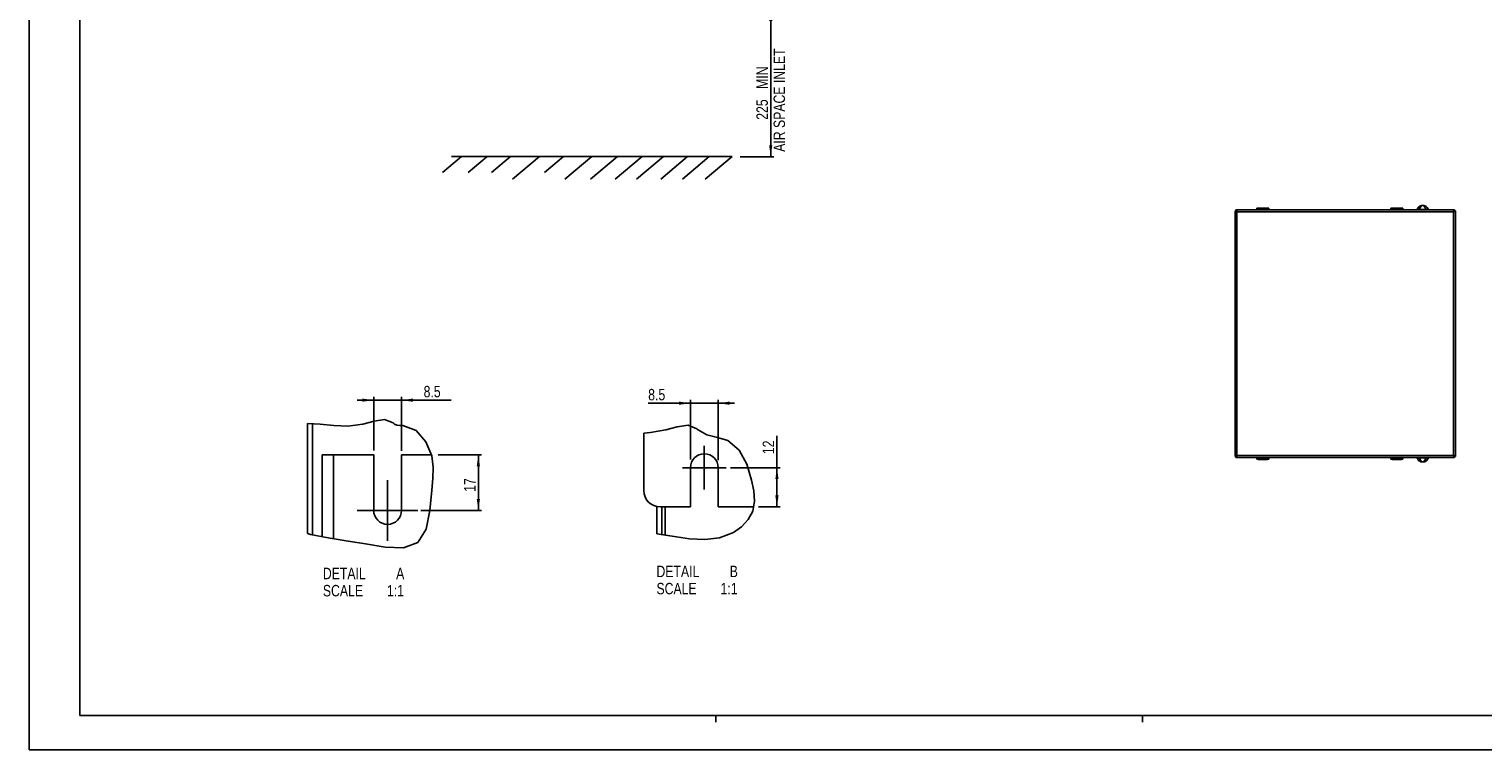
# Model space of a CAD drawing. Extents: x 0 to 841, y 0 to 594.
# Tile 1 of 121: x 0 to 445, y 0 to 221. Entities that reach past the tile are written whole.
import ezdxf

# ---------------------------------------------------------------- set-up
doc = ezdxf.new("R2010")
doc.units = 0
doc.header["$LTSCALE"] = 46.255
doc.linetypes.add('CENTER', pattern=[0.6, 0.375, -0.075, 0.075, -0.075])
doc.layers.get('0').update_dxf_attribs({"linetype": 'CONTINUOUS'})
doc.layers.add('DATUM_AXIS', color=7, linetype='CONTINUOUS')
doc.layers.add('ROUNDS', color=7, linetype='CONTINUOUS')
doc.styles.get("Standard").update_dxf_attribs({"font": 'txt', "width": 0.8})
doc.dimstyles.get("Standard").update_dxf_attribs({"dimtxt": 2.5, "dimasz": 2.5, "dimexe": 1.25, "dimexo": 0.625, "dimtad": 1, "dimcen": 2.5, "dimazin": 3, "dimtfac": 1, "dimtmove": 0, "dimatfit": 3})

# ---------------------------------------------------------------- blocks, each defined once
blk = doc.blocks.new('_FILLED')
at = {"color": 0, "linetype": 'BYBLOCK'}
blk.add_solid([(0, 0), (-1, 0.14), (-1, -0.14)], dxfattribs=at)
blk = doc.blocks.new('*D0')
at = {"color": 2, "linetype": 'CONTINUOUS'}
for p, q in [((206.39, 226.44), (227.79, 226.44)), ((226.79, 226.44), (226.79, 203.96)), ((226.79, 181.47), (226.79, 203.96)), ((217.48, 181.47), (227.79, 181.47))]:
    blk.add_line(p, q, dxfattribs=at)
at = {"color": 2, "linetype": 'CONTINUOUS', "xscale": 3.5, "yscale": 3.5, "zscale": 3.5}
for p, rotation in [((226.79, 226.44), 90), ((226.79, 181.47), 270)]:
    blk.add_blockref('_FILLED', p, dxfattribs=dict(at, rotation=rotation))
at = {"color": 5, "linetype": 'CONTINUOUS', "width": 0.8}
for s, p in [('AIR SPACE INLET', (231.17, 182.96)), (' MIN ', (225.92, 201.16)), ('225', (225.92, 192.76))]:
    blk.add_text(s, height=3.5, rotation=90, dxfattribs=at).set_placement(p)
blk = doc.blocks.new('*D4')
at = {"color": 2, "linetype": 'CONTINUOUS'}
for p, q in [((105.38, 106.99), (100.38, 106.99)), ((100.38, 106.99), (109.63, 106.99)), ((105.38, 91.64), (105.38, 107.99)), ((129.05, 106.99), (109.63, 106.99)), ((113.88, 91.54), (113.88, 107.99)), ((113.88, 106.99), (129.05, 106.99))]:
    blk.add_line(p, q, dxfattribs=at)
at = {"color": 2, "linetype": 'CONTINUOUS', "xscale": 3.5, "yscale": 3.5, "zscale": 3.5}
blk.add_blockref('_FILLED', (105.38, 106.99), dxfattribs=at)
at = {"color": 2, "linetype": 'CONTINUOUS', "xscale": 3.5, "yscale": 3.5, "zscale": 3.5, "rotation": 180}
blk.add_blockref('_FILLED', (113.88, 106.99), dxfattribs=at)
at = {"color": 5, "linetype": 'CONTINUOUS', "width": 0.8}
blk.add_text('8.5', height=3.5, dxfattribs=at).set_placement((120.65, 107.86))
blk = doc.blocks.new('*D5')
at = {"color": 2, "linetype": 'CONTINUOUS'}
for p, q in [((125.08, 90.24), (138.39, 90.24)), ((137.39, 90.24), (137.39, 81.74)), ((137.39, 73.24), (137.39, 81.74)), ((119.84, 73.24), (138.39, 73.24))]:
    blk.add_line(p, q, dxfattribs=at)
at = {"color": 2, "linetype": 'CONTINUOUS', "xscale": 3.5, "yscale": 3.5, "zscale": 3.5}
for p, rotation in [((137.39, 90.24), 90), ((137.39, 73.24), 270)]:
    blk.add_blockref('_FILLED', p, dxfattribs=dict(at, rotation=rotation))
at = {"color": 5, "linetype": 'CONTINUOUS', "width": 0.8}
blk.add_text('17', height=3.5, rotation=90, dxfattribs=at).set_placement((136.52, 78.94))
blk = doc.blocks.new('*D11')
at = {"color": 2, "linetype": 'CONTINUOUS'}
for p, q in [((228.7, 80.33), (228.7, 96.08)), ((214.49, 86.33), (229.7, 86.33)), ((228.7, 86.33), (228.7, 80.33)), ((228.7, 74.33), (228.7, 80.33)), ((223.04, 74.33), (229.7, 74.33))]:
    blk.add_line(p, q, dxfattribs=at)
at = {"color": 2, "linetype": 'CONTINUOUS', "xscale": 3.5, "yscale": 3.5, "zscale": 3.5}
for p, rotation in [((228.7, 86.33), 90), ((228.7, 74.33), 270)]:
    blk.add_blockref('_FILLED', p, dxfattribs=dict(at, rotation=rotation))
at = {"color": 5, "linetype": 'CONTINUOUS', "width": 0.8}
blk.add_text('12', height=3.5, rotation=90, dxfattribs=at).set_placement((227.83, 90.48))
blk = doc.blocks.new('*D12')
at = {"color": 2, "linetype": 'CONTINUOUS'}
for p, q in [((202.24, 88.8), (202.24, 107.06)), ((210.74, 88.6), (210.74, 107.06)), ((202.24, 106.06), (189.33, 106.06)), ((189.33, 106.06), (206.49, 106.06)), ((215.74, 106.06), (206.49, 106.06)), ((210.74, 106.06), (215.74, 106.06))]:
    blk.add_line(p, q, dxfattribs=at)
at = {"color": 2, "linetype": 'CONTINUOUS', "xscale": 3.5, "yscale": 3.5, "zscale": 3.5}
blk.add_blockref('_FILLED', (202.24, 106.06), dxfattribs=at)
at = {"color": 2, "linetype": 'CONTINUOUS', "xscale": 3.5, "yscale": 3.5, "zscale": 3.5, "rotation": 180}
blk.add_blockref('_FILLED', (210.74, 106.06), dxfattribs=at)
at = {"color": 5, "linetype": 'CONTINUOUS', "width": 0.8}
blk.add_text('8.5', height=3.5, dxfattribs=at).set_placement((189.33, 106.93))

msp = doc.modelspace()

# ---------------------------------------------------------------- linework, layer by layer
at = {"color": 7, "linetype": 'CONTINUOUS'}
for p, q in [((0, 594), (0, 0)), ((15.5, 583.5), (15.5, 10.5)), ((132.265, 181.474), (126.459, 176.603)), ((215.022, 181.474), (129.132, 181.474)), ((140.062, 181.474), (134.256, 176.603)), ((147.208, 181.474), (141.403, 176.603)), ((156.044, 181.474), (147.796, 174.553)), ((163.451, 181.474), (157.645, 176.603)), ((172.077, 181.474), (163.829, 174.553)), ((179.954, 181.474), (171.705, 174.553)), ((187.491, 181.474), (179.242, 174.553)), ((193.988, 181.474), (185.739, 174.553)), ((201.394, 181.474), (193.146, 174.553)), ((208.021, 181.474), (199.773, 174.553)), ((215.022, 181.474), (206.774, 174.553)), ((368.778, 89.722), (368.778, 164.922)), ((368.778, 164.922), (369.078, 164.922)), ((369.078, 164.922), (369.078, 165.222)), ((369.078, 165.222), (435.878, 165.222)), ((369.378, 164.622), (369.378, 90.022)), ((435.578, 164.622), (369.378, 164.622)), ((375.426, 165.222), (375.426, 165.328)), ((375.431, 165.628), (375.466, 165.734)), ((375.466, 165.433), (375.433, 165.333)), ((375.433, 165.333), (375.433, 165.222)), ((375.466, 165.433), (375.466, 165.734)), ((375.533, 165.233), (375.566, 165.334)), ((376.403, 165.233), (375.533, 165.233)), ((376.524, 165.337), (375.575, 165.337)), ((375.593, 165.373), (376.599, 165.373)), ((375.866, 165.755), (375.866, 165.496)), ((378.69, 165.755), (375.866, 165.755)), ((375.866, 165.578), (378.69, 165.578)), ((378.69, 165.496), (375.866, 165.496)), ((376.478, 165.309), (376.403, 165.233)), ((376.403, 165.222), (376.403, 165.233)), ((376.492, 165.33), (376.478, 165.309)), ((376.478, 165.309), (376.478, 165.222)), ((376.492, 165.33), (376.487, 165.222)), ((376.591, 165.222), (376.599, 165.373)), ((377.958, 165.373), (377.965, 165.222)), ((377.958, 165.373), (378.963, 165.373)), ((378.981, 165.337), (378.033, 165.337)), ((378.069, 165.222), (378.064, 165.33)), ((378.064, 165.33), (378.078, 165.309)), ((378.078, 165.222), (378.078, 165.309)), ((378.078, 165.309), (378.154, 165.233)), ((378.154, 165.222), (378.154, 165.233)), ((378.154, 165.233), (379.024, 165.233)), ((378.69, 165.496), (378.69, 165.755)), ((378.99, 165.334), (379.024, 165.233)), ((379.09, 165.734), (379.09, 165.433)), ((379.126, 165.628), (379.09, 165.734)), ((379.124, 165.333), (379.09, 165.433)), ((379.124, 165.222), (379.124, 165.333)), ((379.131, 165.222), (379.131, 165.328)), ((416.426, 165.222), (416.426, 165.328)), ((416.431, 165.628), (416.466, 165.734)), ((416.466, 165.433), (416.433, 165.333)), ((416.433, 165.333), (416.433, 165.222)), ((416.466, 165.433), (416.466, 165.734)), ((416.533, 165.233), (416.566, 165.334)), ((417.403, 165.233), (416.533, 165.233)), ((417.524, 165.337), (416.575, 165.337)), ((416.593, 165.373), (417.599, 165.373)), ((416.866, 165.755), (416.866, 165.496)), ((419.69, 165.755), (416.866, 165.755)), ((416.866, 165.578), (419.69, 165.578)), ((419.69, 165.496), (416.866, 165.496)), ((417.478, 165.309), (417.403, 165.233)), ((417.403, 165.222), (417.403, 165.233)), ((417.492, 165.33), (417.478, 165.309)), ((417.478, 165.309), (417.478, 165.222)), ((417.492, 165.33), (417.487, 165.222)), ((417.591, 165.222), (417.599, 165.373)), ((418.958, 165.373), (418.965, 165.222)), ((418.958, 165.373), (419.963, 165.373)), ((419.981, 165.337), (419.033, 165.337)), ((419.069, 165.222), (419.064, 165.33)), ((419.064, 165.33), (419.078, 165.309)), ((419.078, 165.222), (419.078, 165.309)), ((419.078, 165.309), (419.154, 165.233)), ((419.154, 165.222), (419.154, 165.233)), ((419.154, 165.233), (420.024, 165.233)), ((419.69, 165.496), (419.69, 165.755)), ((419.99, 165.334), (420.024, 165.233)), ((420.09, 165.734), (420.09, 165.433)), ((420.126, 165.628), (420.09, 165.734)), ((420.124, 165.333), (420.09, 165.433)), ((420.124, 165.222), (420.124, 165.333)), ((420.131, 165.222), (420.131, 165.328)), ((424.124, 165.222), (424.121, 165.222)), ((424.126, 165.222), (424.124, 165.222)), ((424.129, 165.222), (424.126, 165.222)), ((424.132, 165.222), (424.129, 165.222)), ((424.134, 165.222), (424.132, 165.222)), ((424.137, 165.222), (424.134, 165.222)), ((424.141, 165.222), (424.137, 165.222)), ((424.144, 165.223), (424.141, 165.222)), ((424.146, 165.223), (424.144, 165.223)), ((424.148, 165.223), (424.146, 165.223)), ((424.151, 165.223), (424.148, 165.223)), ((424.153, 165.223), (424.151, 165.223)), ((424.156, 165.223), (424.153, 165.223)), ((424.158, 165.224), (424.156, 165.223)), ((424.161, 165.224), (424.158, 165.224)), ((424.164, 165.224), (424.161, 165.224)), ((424.166, 165.224), (424.164, 165.224)), ((424.169, 165.225), (424.166, 165.224)), ((424.172, 165.225), (424.169, 165.225)), ((424.175, 165.225), (424.172, 165.225)), ((424.178, 165.226), (424.175, 165.225)), ((424.181, 165.226), (424.178, 165.226)), ((424.184, 165.226), (424.181, 165.226)), ((424.188, 165.227), (424.184, 165.226)), ((424.191, 165.227), (424.188, 165.227)), ((424.194, 165.228), (424.191, 165.227)), ((424.198, 165.228), (424.194, 165.228)), ((424.201, 165.229), (424.198, 165.228)), ((424.205, 165.23), (424.201, 165.229)), ((424.208, 165.23), (424.205, 165.23)), ((424.212, 165.231), (424.208, 165.23)), ((424.215, 165.232), (424.212, 165.231)), ((424.219, 165.233), (424.215, 165.232)), ((424.223, 165.233), (424.219, 165.233)), ((424.227, 165.234), (424.223, 165.233)), ((424.231, 165.235), (424.227, 165.234)), ((424.235, 165.236), (424.231, 165.235)), ((424.239, 165.237), (424.235, 165.236)), ((424.243, 165.238), (424.239, 165.237)), ((424.247, 165.239), (424.243, 165.238)), ((424.251, 165.24), (424.247, 165.239)), ((424.803, 165.911), (424.549, 165.472)), ((425.127, 165.269), (425.846, 166.515)), ((425.127, 165.269), (425.127, 165.222)), ((425.127, 165.269), (427.23, 165.269)), ((425.846, 166.515), (426.51, 166.515)), ((426.51, 166.515), (427.23, 165.269)), ((427.23, 165.222), (427.23, 165.269)), ((427.807, 165.472), (427.554, 165.911)), ((435.578, 90.022), (435.578, 164.622)), ((435.878, 165.222), (435.878, 164.922)), ((435.878, 164.922), (436.178, 164.922)), ((436.178, 164.922), (436.178, 89.722)), ((85.132, 66.183), (85.132, 99.898)), ((86.632, 65.836), (86.632, 99.797)), ((93.132, 90.244), (93.132, 64.605)), ((93.132, 90.244), (105.382, 90.244)), ((105.382, 90.244), (105.382, 73.244)), ((113.882, 90.244), (123.005, 90.244)), ((113.882, 90.244), (113.882, 73.244)), ((369.078, 89.722), (368.778, 89.722)), ((369.078, 89.422), (369.078, 89.722)), ((435.878, 89.422), (369.078, 89.422)), ((369.378, 90.022), (435.578, 90.022)), ((375.426, 89.422), (375.426, 89.315)), ((375.431, 89.016), (375.466, 88.91)), ((375.433, 89.422), (375.433, 89.31)), ((375.433, 89.31), (375.466, 89.21)), ((375.466, 88.91), (375.466, 89.21)), ((376.403, 89.41), (375.533, 89.41)), ((375.566, 89.31), (375.533, 89.41)), ((375.575, 89.307), (376.524, 89.307)), ((376.599, 89.271), (375.593, 89.271)), ((375.866, 89.148), (378.69, 89.148)), ((375.866, 89.148), (375.866, 88.889)), ((378.69, 89.066), (375.866, 89.066)), ((376.403, 89.422), (376.403, 89.41)), ((376.478, 89.335), (376.403, 89.41)), ((376.478, 89.422), (376.478, 89.335)), ((376.492, 89.313), (376.478, 89.335)), ((376.487, 89.422), (376.492, 89.313)), ((376.599, 89.271), (376.591, 89.422)), ((377.965, 89.422), (377.958, 89.271)), ((378.963, 89.271), (377.958, 89.271)), ((378.033, 89.307), (378.981, 89.307)), ((378.064, 89.313), (378.069, 89.422)), ((378.064, 89.313), (378.078, 89.335)), ((378.078, 89.335), (378.078, 89.422)), ((378.078, 89.335), (378.154, 89.41)), ((378.154, 89.422), (378.154, 89.41)), ((378.154, 89.41), (379.024, 89.41)), ((378.69, 88.889), (378.69, 89.148)), ((379.024, 89.41), (378.99, 89.31)), ((379.09, 89.21), (379.124, 89.31)), ((379.09, 89.21), (379.09, 88.91)), ((379.126, 89.016), (379.09, 88.91)), ((379.124, 89.31), (379.124, 89.422)), ((379.131, 89.422), (379.131, 89.315)), ((416.426, 89.422), (416.426, 89.315)), ((416.431, 89.016), (416.466, 88.91)), ((416.433, 89.422), (416.433, 89.31)), ((416.433, 89.31), (416.466, 89.21)), ((416.466, 88.91), (416.466, 89.21)), ((417.403, 89.41), (416.533, 89.41)), ((416.566, 89.31), (416.533, 89.41)), ((416.575, 89.307), (417.524, 89.307)), ((417.599, 89.271), (416.593, 89.271)), ((416.866, 89.148), (419.69, 89.148)), ((416.866, 89.148), (416.866, 88.889)), ((419.69, 89.066), (416.866, 89.066)), ((417.403, 89.422), (417.403, 89.41)), ((417.478, 89.335), (417.403, 89.41)), ((417.478, 89.422), (417.478, 89.335)), ((417.492, 89.313), (417.478, 89.335)), ((417.487, 89.422), (417.492, 89.313)), ((417.599, 89.271), (417.591, 89.422)), ((418.965, 89.422), (418.958, 89.271)), ((419.963, 89.271), (418.958, 89.271)), ((419.033, 89.307), (419.981, 89.307)), ((419.064, 89.313), (419.069, 89.422)), ((419.064, 89.313), (419.078, 89.335)), ((419.078, 89.335), (419.078, 89.422)), ((419.078, 89.335), (419.154, 89.41)), ((419.154, 89.422), (419.154, 89.41)), ((419.154, 89.41), (420.024, 89.41)), ((419.69, 88.889), (419.69, 89.148)), ((420.024, 89.41), (419.99, 89.31)), ((420.09, 89.21), (420.124, 89.31)), ((420.09, 89.21), (420.09, 88.91)), ((420.126, 89.016), (420.09, 88.91)), ((420.124, 89.31), (420.124, 89.422)), ((420.131, 89.422), (420.131, 89.315)), ((424.549, 89.172), (424.803, 88.733)), ((425.127, 89.422), (425.127, 89.375)), ((427.23, 89.375), (425.127, 89.375)), ((425.846, 88.128), (425.127, 89.375)), ((427.23, 89.375), (426.51, 88.128)), ((427.23, 89.375), (427.23, 89.422)), ((427.554, 88.733), (427.807, 89.172)), ((428.165, 89.416), (428.169, 89.417)), ((428.175, 89.418), (428.18, 89.418)), ((428.18, 89.418), (428.183, 89.419)), ((428.183, 89.419), (428.187, 89.419)), ((428.187, 89.419), (428.191, 89.419)), ((428.191, 89.419), (428.195, 89.42)), ((428.195, 89.42), (428.198, 89.42)), ((428.198, 89.42), (428.201, 89.42)), ((428.201, 89.42), (428.205, 89.421)), ((428.205, 89.421), (428.208, 89.421)), ((428.208, 89.421), (428.211, 89.421)), ((428.211, 89.421), (428.214, 89.421)), ((428.214, 89.421), (428.216, 89.421)), ((428.216, 89.421), (428.219, 89.421)), ((428.219, 89.421), (428.222, 89.421)), ((428.222, 89.421), (428.224, 89.422)), ((428.224, 89.422), (428.226, 89.422)), ((428.226, 89.422), (428.229, 89.422)), ((428.229, 89.422), (428.232, 89.422)), ((436.178, 89.722), (435.878, 89.722)), ((435.878, 89.722), (435.878, 89.422)), ((202.235, 74.328), (202.235, 86.328)), ((210.735, 74.328), (210.735, 86.328)), ((375.866, 88.889), (378.69, 88.889)), ((416.866, 88.889), (419.69, 88.889)), ((425.846, 88.128), (426.51, 88.128)), ((221.533, 74.328), (210.735, 74.328)), ((15.5, 10.5), (825.5, 10.5)), ((0, 0), (841, 0))]:
    msp.add_line(p, q, dxfattribs=at)
at = {"color": 2, "linetype": 'CONTINUOUS'}
for p, q in [((89.017, 99.634), (85.132, 99.898)), ((93.202, 99.193), (89.017, 99.634)), ((97.499, 99.026), (93.202, 99.193)), ((102.071, 99.634), (97.499, 99.026)), ((105.497, 100.601), (102.071, 99.634)), ((108.725, 101.109), (105.497, 100.601)), ((111.335, 100.056), (108.725, 101.109)), ((111.473, 99.911), (111.335, 100.056)), ((111.612, 99.766), (111.473, 99.911)), ((111.757, 99.634), (111.612, 99.766)), ((112.495, 99.301), (111.757, 99.634)), ((113.365, 99.224), (112.495, 99.301)), ((114.283, 99.213), (113.365, 99.224)), ((118.365, 97.679), (114.283, 99.213)), ((194.736, 97.883), (190.025, 97.109)), ((198.236, 98.839), (194.736, 97.883)), ((201.533, 99.303), (198.236, 98.839)), ((204.223, 98.228), (201.533, 99.303)), ((204.28, 98.171), (204.223, 98.228)), ((204.337, 98.114), (204.28, 98.171)), ((204.395, 98.056), (204.337, 98.114)), ((207.208, 96.428), (204.395, 98.056)), ((121.368, 94.219), (118.365, 97.679)), ((123.126, 89.949), (121.368, 94.219)), ((190.025, 97.109), (187.985, 96.927)), ((210.521, 95.589), (207.208, 96.428)), ((213.709, 94.606), (210.521, 95.589)), ((217.151, 91.718), (213.709, 94.606)), ((123.599, 86.484), (123.126, 89.949)), ((219.446, 87.437), (217.151, 91.718)), ((123.48, 83.037), (123.599, 86.484)), ((220.953, 82.533), (219.446, 87.437)), ((123.126, 79.422), (123.48, 83.037)), ((221.64, 79.231), (220.953, 82.533)), ((122.583, 73.279), (123.126, 79.422)), ((221.298, 73.046), (221.849, 76.051)), ((221.849, 76.051), (221.64, 79.231)), ((121.472, 67.523), (122.583, 73.279)), ((219.938, 70.483), (221.298, 73.046)), ((118.915, 63.42), (121.472, 67.523)), ((215.434, 66.492), (217.908, 68.253)), ((217.908, 68.253), (219.938, 70.483)), ((85.132, 66.183), (86.07, 65.947)), ((86.07, 65.947), (91.456, 64.882)), ((91.456, 64.882), (96.981, 63.968)), ((96.981, 63.968), (102.914, 62.999)), ((102.914, 62.999), (108.884, 62.052)), ((114.526, 61.863), (118.915, 63.42)), ((191.985, 66.099), (196.699, 65.396)), ((196.699, 65.396), (201.98, 64.595)), ((201.98, 64.595), (206.6, 64.348)), ((206.6, 64.348), (211.162, 64.868)), ((211.162, 64.868), (215.434, 66.492)), ((108.884, 62.052), (114.526, 61.863)), ((210, 8.5), (210, 10.5)), ((340.5, 8.5), (340.5, 10.5))]:
    msp.add_line(p, q, dxfattribs=at)
at = {"color": 7, "linetype": 'CONTINUOUS'}
for points in [[(368.778, 164.922), (368.824, 164.847), (368.954, 164.772), (369.149, 164.697), (369.378, 164.622)], [(369.378, 164.622), (369.303, 164.851), (369.228, 165.046), (369.153, 165.176), (369.078, 165.222)], [(369.378, 164.622), (369.263, 164.697), (369.166, 164.772), (369.101, 164.847), (369.078, 164.922)], [(369.078, 164.922), (369.153, 164.899), (369.228, 164.834), (369.303, 164.737), (369.378, 164.622)], [(375.426, 165.328), (375.426, 165.393), (375.426, 165.455), (375.427, 165.51), (375.428, 165.557), (375.429, 165.593), (375.43, 165.617), (375.431, 165.628)], [(375.433, 165.333), (375.438, 165.302), (375.452, 165.275), (375.474, 165.253), (375.502, 165.238), (375.533, 165.233)], [(375.866, 165.755), (375.777, 165.754), (375.694, 165.752), (375.619, 165.75), (375.556, 165.747), (375.508, 165.743), (375.477, 165.739), (375.466, 165.734)], [(375.478, 165.437), (375.472, 165.436), (375.468, 165.435), (375.466, 165.433)], [(375.566, 165.334), (375.535, 165.338), (375.508, 165.352), (375.486, 165.373), (375.471, 165.401), (375.466, 165.433)], [(375.502, 165.455), (375.493, 165.446), (375.485, 165.44), (375.478, 165.437)], [(375.575, 165.337), (375.545, 165.342), (375.518, 165.357), (375.497, 165.379), (375.483, 165.406), (375.478, 165.437)], [(375.866, 165.578), (375.793, 165.574), (375.721, 165.563), (375.656, 165.546), (375.595, 165.522), (375.543, 165.492), (375.502, 165.455)], [(375.593, 165.373), (375.569, 165.381), (375.546, 165.394), (375.527, 165.411), (375.512, 165.432), (375.502, 165.455)], [(375.566, 165.334), (375.567, 165.335), (375.57, 165.336), (375.575, 165.337)], [(375.593, 165.373), (375.586, 165.355), (375.58, 165.342), (375.575, 165.337)], [(375.593, 165.373), (375.631, 165.416), (375.681, 165.451), (375.74, 165.476), (375.803, 165.491), (375.866, 165.496)], [(376.524, 165.337), (376.508, 165.335), (376.497, 165.333), (376.492, 165.33)], [(376.524, 165.337), (376.544, 165.342), (376.57, 165.354), (376.599, 165.373)], [(377.958, 165.373), (377.986, 165.354), (378.011, 165.342), (378.033, 165.337)], [(378.064, 165.33), (378.059, 165.333), (378.049, 165.335), (378.033, 165.337)], [(379.09, 165.734), (379.079, 165.739), (379.048, 165.743), (379.001, 165.747), (378.938, 165.75), (378.863, 165.752), (378.779, 165.754), (378.69, 165.755)], [(379.054, 165.455), (379.015, 165.491), (378.963, 165.521), (378.901, 165.546), (378.835, 165.563), (378.762, 165.574), (378.69, 165.578)], [(378.69, 165.496), (378.744, 165.492), (378.798, 165.482), (378.845, 165.465), (378.892, 165.441), (378.931, 165.411), (378.963, 165.373)], [(378.963, 165.373), (378.988, 165.381), (379.011, 165.394), (379.03, 165.412), (379.045, 165.433), (379.054, 165.455)], [(378.981, 165.337), (378.976, 165.342), (378.97, 165.355), (378.963, 165.373)], [(378.981, 165.337), (379.011, 165.342), (379.037, 165.356), (379.059, 165.377), (379.073, 165.405), (379.078, 165.437)], [(378.981, 165.337), (378.986, 165.336), (378.989, 165.335), (378.99, 165.334)], [(379.09, 165.433), (379.085, 165.403), (379.072, 165.376), (379.05, 165.354), (379.022, 165.339), (378.99, 165.334)], [(379.024, 165.233), (379.055, 165.238), (379.082, 165.253), (379.104, 165.275), (379.119, 165.302), (379.124, 165.333)], [(379.078, 165.437), (379.072, 165.44), (379.063, 165.446), (379.054, 165.455)], [(379.09, 165.433), (379.089, 165.435), (379.085, 165.436), (379.078, 165.437)], [(379.126, 165.628), (379.127, 165.617), (379.128, 165.593), (379.129, 165.557), (379.129, 165.51), (379.13, 165.455), (379.13, 165.393), (379.131, 165.328)], [(416.426, 165.328), (416.426, 165.393), (416.426, 165.455), (416.427, 165.51), (416.428, 165.557), (416.429, 165.593), (416.43, 165.617), (416.431, 165.628)], [(416.433, 165.333), (416.438, 165.302), (416.452, 165.275), (416.474, 165.253), (416.502, 165.238), (416.533, 165.233)], [(416.866, 165.755), (416.777, 165.754), (416.694, 165.752), (416.619, 165.75), (416.556, 165.747), (416.508, 165.743), (416.477, 165.739), (416.466, 165.734)], [(416.478, 165.437), (416.472, 165.436), (416.468, 165.435), (416.466, 165.433)], [(416.566, 165.334), (416.535, 165.338), (416.508, 165.352), (416.486, 165.373), (416.471, 165.401), (416.466, 165.433)], [(416.502, 165.455), (416.493, 165.446), (416.485, 165.44), (416.478, 165.437)], [(416.575, 165.337), (416.545, 165.342), (416.518, 165.357), (416.497, 165.379), (416.483, 165.406), (416.478, 165.437)], [(416.866, 165.578), (416.793, 165.574), (416.721, 165.563), (416.656, 165.546), (416.595, 165.522), (416.543, 165.492), (416.502, 165.455)], [(416.593, 165.373), (416.569, 165.381), (416.546, 165.394), (416.527, 165.411), (416.512, 165.432), (416.502, 165.455)], [(416.566, 165.334), (416.567, 165.335), (416.57, 165.336), (416.575, 165.337)], [(416.593, 165.373), (416.586, 165.355), (416.58, 165.342), (416.575, 165.337)], [(416.593, 165.373), (416.631, 165.416), (416.681, 165.451), (416.74, 165.476), (416.803, 165.491), (416.866, 165.496)], [(417.524, 165.337), (417.508, 165.335), (417.497, 165.333), (417.492, 165.33)], [(417.524, 165.337), (417.544, 165.342), (417.57, 165.354), (417.599, 165.373)], [(418.958, 165.373), (418.986, 165.354), (419.011, 165.342), (419.033, 165.337)], [(419.064, 165.33), (419.059, 165.333), (419.049, 165.335), (419.033, 165.337)], [(420.09, 165.734), (420.079, 165.739), (420.048, 165.743), (420.001, 165.747), (419.938, 165.75), (419.863, 165.752), (419.779, 165.754), (419.69, 165.755)], [(420.054, 165.455), (420.015, 165.491), (419.963, 165.521), (419.901, 165.546), (419.835, 165.563), (419.762, 165.574), (419.69, 165.578)], [(419.69, 165.496), (419.744, 165.492), (419.798, 165.482), (419.845, 165.465), (419.892, 165.441), (419.931, 165.411), (419.963, 165.373)], [(419.963, 165.373), (419.988, 165.381), (420.011, 165.394), (420.03, 165.412), (420.045, 165.433), (420.054, 165.455)], [(419.981, 165.337), (419.976, 165.342), (419.97, 165.355), (419.963, 165.373)], [(419.981, 165.337), (420.011, 165.342), (420.037, 165.356), (420.059, 165.377), (420.073, 165.405), (420.078, 165.437)], [(419.981, 165.337), (419.986, 165.336), (419.989, 165.335), (419.99, 165.334)], [(420.09, 165.433), (420.085, 165.403), (420.072, 165.376), (420.05, 165.354), (420.022, 165.339), (419.99, 165.334)], [(420.024, 165.233), (420.055, 165.238), (420.082, 165.253), (420.104, 165.275), (420.119, 165.302), (420.124, 165.333)], [(420.078, 165.437), (420.072, 165.44), (420.063, 165.446), (420.054, 165.455)], [(420.09, 165.433), (420.089, 165.435), (420.085, 165.436), (420.078, 165.437)], [(420.126, 165.628), (420.127, 165.617), (420.128, 165.593), (420.129, 165.557), (420.129, 165.51), (420.13, 165.455), (420.13, 165.393), (420.131, 165.328)], [(424.287, 165.252), (424.285, 165.251), (424.282, 165.25), (424.28, 165.249), (424.278, 165.249), (424.275, 165.248), (424.273, 165.247), (424.271, 165.246), (424.269, 165.246), (424.266, 165.245), (424.264, 165.244), (424.262, 165.244), (424.26, 165.243), (424.258, 165.242), (424.255, 165.242), (424.253, 165.241), (424.251, 165.24)], [(424.437, 165.339), (424.431, 165.333), (424.425, 165.329), (424.419, 165.324), (424.413, 165.32), (424.408, 165.316), (424.403, 165.312), (424.398, 165.309), (424.393, 165.305), (424.388, 165.302), (424.384, 165.299), (424.379, 165.297), (424.375, 165.294), (424.371, 165.291), (424.367, 165.289), (424.363, 165.287), (424.359, 165.285), (424.355, 165.282), (424.351, 165.281), (424.348, 165.279), (424.344, 165.277), (424.341, 165.275), (424.337, 165.273), (424.334, 165.272), (424.331, 165.27), (424.328, 165.269), (424.325, 165.267), (424.322, 165.266), (424.319, 165.265), (424.316, 165.263), (424.313, 165.262), (424.31, 165.261), (424.308, 165.26), (424.305, 165.259), (424.302, 165.258), (424.3, 165.257), (424.297, 165.256), (424.295, 165.255), (424.292, 165.254), (424.29, 165.253), (424.287, 165.252)], [(424.549, 165.472), (424.544, 165.464), (424.539, 165.455), (424.534, 165.447), (424.528, 165.439), (424.523, 165.431), (424.517, 165.423), (424.511, 165.415), (424.505, 165.407), (424.498, 165.399), (424.492, 165.392), (424.485, 165.384), (424.478, 165.377), (424.471, 165.37), (424.464, 165.363), (424.457, 165.356), (424.45, 165.35), (424.444, 165.344), (424.437, 165.339)], [(425.127, 165.269), (425.06, 165.267), (424.993, 165.266), (424.925, 165.267), (424.858, 165.271), (424.795, 165.277), (424.738, 165.285), (424.687, 165.296), (424.643, 165.309), (424.606, 165.325), (424.576, 165.343), (424.553, 165.363), (424.538, 165.386), (424.532, 165.412), (424.536, 165.44), (424.549, 165.472)], [(424.803, 165.911), (425.003, 166.171), (425.256, 166.364), (425.541, 166.48), (425.846, 166.515)], [(426.51, 166.515), (426.815, 166.48), (427.1, 166.364), (427.353, 166.171), (427.554, 165.911)], [(427.807, 165.472), (427.821, 165.44), (427.824, 165.412), (427.818, 165.386), (427.803, 165.363), (427.781, 165.343), (427.751, 165.325), (427.714, 165.309), (427.67, 165.296), (427.619, 165.285), (427.562, 165.277), (427.499, 165.271), (427.432, 165.267), (427.363, 165.266), (427.296, 165.267), (427.23, 165.269)], [(427.92, 165.338), (427.912, 165.344), (427.905, 165.351), (427.898, 165.357), (427.891, 165.364), (427.884, 165.371), (427.877, 165.378), (427.87, 165.385), (427.864, 165.393), (427.857, 165.4), (427.851, 165.408), (427.845, 165.415), (427.839, 165.423), (427.833, 165.431), (427.828, 165.439), (427.822, 165.447), (427.817, 165.455), (427.812, 165.464), (427.807, 165.472)], [(428.072, 165.251), (428.063, 165.254), (428.054, 165.258), (428.045, 165.262), (428.036, 165.265), (428.027, 165.27), (428.018, 165.274), (428.009, 165.278), (428.001, 165.283), (427.992, 165.288), (427.984, 165.293), (427.975, 165.298), (427.967, 165.303), (427.959, 165.308), (427.951, 165.314), (427.943, 165.32), (427.935, 165.326), (427.927, 165.332), (427.92, 165.338)], [(428.236, 165.222), (428.231, 165.222), (428.223, 165.222), (428.214, 165.222), (428.206, 165.223), (428.196, 165.224), (428.187, 165.225), (428.177, 165.226), (428.167, 165.227), (428.157, 165.229), (428.148, 165.23), (428.138, 165.232), (428.129, 165.234), (428.119, 165.237), (428.11, 165.239), (428.1, 165.242), (428.091, 165.245), (428.081, 165.248), (428.072, 165.251)], [(435.878, 165.222), (435.803, 165.176), (435.728, 165.046), (435.653, 164.851), (435.578, 164.622)], [(435.578, 164.622), (435.808, 164.697), (436.002, 164.772), (436.132, 164.847), (436.178, 164.922)], [(435.578, 164.622), (435.653, 164.737), (435.728, 164.834), (435.803, 164.899), (435.878, 164.922)], [(435.878, 164.922), (435.855, 164.847), (435.79, 164.772), (435.693, 164.697), (435.578, 164.622)], [(369.378, 90.022), (369.149, 89.947), (368.954, 89.872), (368.824, 89.797), (368.778, 89.722)], [(369.078, 89.722), (369.101, 89.797), (369.166, 89.872), (369.263, 89.947), (369.378, 90.022)], [(369.378, 90.022), (369.303, 89.907), (369.228, 89.81), (369.153, 89.745), (369.078, 89.722)], [(369.078, 89.422), (369.153, 89.467), (369.228, 89.598), (369.303, 89.792), (369.378, 90.022)], [(375.431, 89.016), (375.43, 89.026), (375.429, 89.05), (375.428, 89.087), (375.427, 89.133), (375.426, 89.189), (375.426, 89.25), (375.426, 89.315)], [(375.533, 89.41), (375.502, 89.405), (375.474, 89.391), (375.452, 89.369), (375.438, 89.341), (375.433, 89.31)], [(375.466, 89.21), (375.471, 89.241), (375.484, 89.268), (375.506, 89.29), (375.534, 89.305), (375.566, 89.31)], [(375.466, 89.21), (375.468, 89.209), (375.472, 89.208), (375.478, 89.207)], [(375.575, 89.307), (375.545, 89.301), (375.519, 89.288), (375.498, 89.266), (375.483, 89.238), (375.478, 89.207)], [(375.478, 89.207), (375.485, 89.204), (375.493, 89.198), (375.502, 89.189)], [(375.593, 89.271), (375.568, 89.262), (375.546, 89.249), (375.526, 89.232), (375.511, 89.211), (375.502, 89.189)], [(375.502, 89.189), (375.542, 89.153), (375.593, 89.122), (375.655, 89.097), (375.721, 89.08), (375.794, 89.069), (375.866, 89.066)], [(375.575, 89.307), (375.57, 89.308), (375.567, 89.309), (375.566, 89.31)], [(375.575, 89.307), (375.58, 89.301), (375.586, 89.289), (375.593, 89.271)], [(375.866, 89.148), (375.812, 89.151), (375.759, 89.162), (375.711, 89.178), (375.664, 89.202), (375.625, 89.233), (375.593, 89.271)], [(376.492, 89.313), (376.497, 89.311), (376.508, 89.309), (376.524, 89.307)], [(376.599, 89.271), (376.571, 89.29), (376.545, 89.301), (376.524, 89.307)], [(378.033, 89.307), (378.012, 89.302), (377.986, 89.29), (377.958, 89.271)], [(378.033, 89.307), (378.049, 89.309), (378.059, 89.311), (378.064, 89.313)], [(378.963, 89.271), (378.926, 89.228), (378.875, 89.192), (378.816, 89.167), (378.753, 89.153), (378.69, 89.148)], [(378.69, 89.066), (378.764, 89.07), (378.835, 89.08), (378.9, 89.097), (378.961, 89.122), (379.013, 89.152), (379.054, 89.189)], [(378.963, 89.271), (378.97, 89.289), (378.976, 89.301), (378.981, 89.307)], [(378.963, 89.271), (378.988, 89.263), (379.01, 89.25), (379.03, 89.232), (379.045, 89.211), (379.054, 89.189)], [(378.99, 89.31), (378.989, 89.309), (378.986, 89.308), (378.981, 89.307)], [(378.981, 89.307), (379.011, 89.301), (379.038, 89.287), (379.059, 89.265), (379.073, 89.237), (379.078, 89.207)], [(378.99, 89.31), (379.021, 89.305), (379.048, 89.292), (379.07, 89.27), (379.085, 89.242), (379.09, 89.21)], [(379.124, 89.31), (379.119, 89.341), (379.104, 89.369), (379.082, 89.391), (379.055, 89.405), (379.024, 89.41)], [(379.054, 89.189), (379.063, 89.198), (379.072, 89.204), (379.078, 89.207)], [(379.078, 89.207), (379.085, 89.208), (379.089, 89.209), (379.09, 89.21)], [(379.131, 89.315), (379.13, 89.25), (379.13, 89.189), (379.129, 89.133), (379.129, 89.087), (379.128, 89.05), (379.127, 89.026), (379.126, 89.016)], [(416.431, 89.016), (416.43, 89.026), (416.429, 89.05), (416.428, 89.087), (416.427, 89.133), (416.426, 89.189), (416.426, 89.25), (416.426, 89.315)], [(416.533, 89.41), (416.502, 89.405), (416.474, 89.391), (416.452, 89.369), (416.438, 89.341), (416.433, 89.31)], [(416.466, 89.21), (416.471, 89.241), (416.484, 89.268), (416.506, 89.29), (416.534, 89.305), (416.566, 89.31)], [(416.466, 89.21), (416.468, 89.209), (416.472, 89.208), (416.478, 89.207)], [(416.575, 89.307), (416.545, 89.301), (416.519, 89.288), (416.498, 89.266), (416.483, 89.238), (416.478, 89.207)], [(416.478, 89.207), (416.485, 89.204), (416.493, 89.198), (416.502, 89.189)], [(416.593, 89.271), (416.568, 89.262), (416.546, 89.249), (416.526, 89.232), (416.511, 89.211), (416.502, 89.189)], [(416.502, 89.189), (416.542, 89.153), (416.593, 89.122), (416.655, 89.097), (416.721, 89.08), (416.794, 89.069), (416.866, 89.066)], [(416.575, 89.307), (416.57, 89.308), (416.567, 89.309), (416.566, 89.31)], [(416.575, 89.307), (416.58, 89.301), (416.586, 89.289), (416.593, 89.271)], [(416.866, 89.148), (416.812, 89.151), (416.759, 89.162), (416.711, 89.178), (416.664, 89.202), (416.625, 89.233), (416.593, 89.271)], [(417.492, 89.313), (417.497, 89.311), (417.508, 89.309), (417.524, 89.307)], [(417.599, 89.271), (417.571, 89.29), (417.545, 89.301), (417.524, 89.307)], [(419.033, 89.307), (419.012, 89.302), (418.986, 89.29), (418.958, 89.271)], [(419.033, 89.307), (419.049, 89.309), (419.059, 89.311), (419.064, 89.313)], [(419.963, 89.271), (419.926, 89.228), (419.875, 89.192), (419.816, 89.167), (419.753, 89.153), (419.69, 89.148)], [(419.69, 89.066), (419.764, 89.07), (419.835, 89.08), (419.9, 89.097), (419.961, 89.122), (420.013, 89.152), (420.054, 89.189)], [(419.963, 89.271), (419.97, 89.289), (419.976, 89.301), (419.981, 89.307)], [(419.963, 89.271), (419.988, 89.263), (420.01, 89.25), (420.03, 89.232), (420.045, 89.211), (420.054, 89.189)], [(419.99, 89.31), (419.989, 89.309), (419.986, 89.308), (419.981, 89.307)], [(419.981, 89.307), (420.011, 89.301), (420.038, 89.287), (420.059, 89.265), (420.073, 89.237), (420.078, 89.207)], [(419.99, 89.31), (420.021, 89.305), (420.048, 89.292), (420.07, 89.27), (420.085, 89.242), (420.09, 89.21)], [(420.124, 89.31), (420.119, 89.341), (420.104, 89.369), (420.082, 89.391), (420.055, 89.405), (420.024, 89.41)], [(420.054, 89.189), (420.063, 89.198), (420.072, 89.204), (420.078, 89.207)], [(420.078, 89.207), (420.085, 89.208), (420.089, 89.209), (420.09, 89.21)], [(420.131, 89.315), (420.13, 89.25), (420.13, 89.189), (420.129, 89.133), (420.129, 89.087), (420.128, 89.05), (420.127, 89.026), (420.126, 89.016)], [(424.121, 89.422), (424.126, 89.422), (424.134, 89.421), (424.143, 89.421), (424.151, 89.421), (424.161, 89.42), (424.17, 89.419), (424.18, 89.418), (424.19, 89.416), (424.2, 89.415), (424.209, 89.413), (424.219, 89.411), (424.228, 89.409), (424.238, 89.407), (424.247, 89.404), (424.257, 89.402), (424.266, 89.399), (424.275, 89.396), (424.285, 89.393)], [(424.285, 89.393), (424.294, 89.389), (424.303, 89.386), (424.312, 89.382), (424.321, 89.378), (424.33, 89.374), (424.339, 89.37), (424.347, 89.365), (424.356, 89.361), (424.365, 89.356), (424.373, 89.351), (424.381, 89.346), (424.39, 89.34), (424.398, 89.335), (424.406, 89.329), (424.414, 89.324), (424.422, 89.318), (424.429, 89.312), (424.437, 89.306)], [(424.437, 89.306), (424.444, 89.299), (424.452, 89.293), (424.459, 89.286), (424.466, 89.279), (424.473, 89.272), (424.48, 89.265), (424.486, 89.258), (424.493, 89.251), (424.499, 89.243), (424.505, 89.236), (424.511, 89.228), (424.517, 89.22), (424.523, 89.212), (424.529, 89.204), (424.534, 89.196), (424.539, 89.188), (424.545, 89.18), (424.549, 89.172)], [(424.549, 89.172), (424.536, 89.204), (424.532, 89.232), (424.538, 89.258), (424.553, 89.281), (424.576, 89.301), (424.606, 89.319), (424.643, 89.334), (424.687, 89.347), (424.738, 89.358), (424.795, 89.367), (424.857, 89.373), (424.924, 89.376), (424.993, 89.378), (425.06, 89.377), (425.127, 89.375)], [(427.23, 89.375), (427.296, 89.377), (427.363, 89.378), (427.432, 89.376), (427.498, 89.373), (427.561, 89.367), (427.619, 89.358), (427.669, 89.347), (427.713, 89.334), (427.751, 89.319), (427.781, 89.301), (427.803, 89.281), (427.818, 89.258), (427.824, 89.232), (427.821, 89.204), (427.807, 89.172)], [(427.807, 89.172), (427.812, 89.18), (427.817, 89.188), (427.822, 89.197), (427.828, 89.205), (427.834, 89.213), (427.839, 89.221), (427.845, 89.229), (427.852, 89.237), (427.858, 89.244), (427.864, 89.252), (427.871, 89.259), (427.878, 89.266), (427.885, 89.274), (427.892, 89.281), (427.899, 89.287), (427.906, 89.294), (427.914, 89.301)], [(427.914, 89.301), (427.921, 89.307), (427.929, 89.313), (427.937, 89.319), (427.944, 89.325), (427.951, 89.33), (427.958, 89.335), (427.964, 89.339), (427.97, 89.343), (427.976, 89.346), (427.982, 89.35), (427.987, 89.353), (427.992, 89.356), (427.997, 89.359), (428.002, 89.362), (428.007, 89.364), (428.012, 89.367), (428.016, 89.369), (428.021, 89.371), (428.025, 89.373), (428.029, 89.375), (428.033, 89.377), (428.037, 89.379), (428.04, 89.38), (428.044, 89.382), (428.048, 89.383), (428.051, 89.385), (428.055, 89.386), (428.058, 89.388), (428.061, 89.389), (428.065, 89.39), (428.068, 89.391)], [(428.068, 89.391), (428.071, 89.392), (428.074, 89.393), (428.077, 89.395), (428.08, 89.396), (428.083, 89.397), (428.086, 89.398), (428.089, 89.398), (428.092, 89.399), (428.095, 89.4), (428.098, 89.401), (428.101, 89.402), (428.103, 89.403), (428.106, 89.404), (428.109, 89.404), (428.112, 89.405), (428.114, 89.406), (428.117, 89.406), (428.119, 89.407), (428.122, 89.408), (428.125, 89.408), (428.127, 89.409), (428.13, 89.41), (428.132, 89.41), (428.135, 89.411), (428.137, 89.411), (428.14, 89.412), (428.142, 89.412), (428.145, 89.413), (428.147, 89.413), (428.149, 89.414), (428.152, 89.414), (428.154, 89.414), (428.156, 89.415), (428.158, 89.415), (428.161, 89.415), (428.163, 89.416), (428.165, 89.416)], [(428.169, 89.417), (428.173, 89.417), (428.175, 89.418)], [(428.232, 89.422), (428.235, 89.422), (428.235, 89.422)], [(435.878, 89.722), (435.803, 89.745), (435.728, 89.81), (435.653, 89.907), (435.578, 90.022)], [(435.578, 90.022), (435.693, 89.947), (435.79, 89.872), (435.855, 89.797), (435.878, 89.722)], [(436.178, 89.722), (436.132, 89.797), (436.002, 89.872), (435.808, 89.947), (435.578, 90.022)], [(435.578, 90.022), (435.653, 89.792), (435.728, 89.598), (435.803, 89.467), (435.878, 89.422)], [(375.466, 88.91), (375.477, 88.905), (375.508, 88.901), (375.556, 88.897), (375.619, 88.894), (375.694, 88.891), (375.777, 88.89), (375.866, 88.889)], [(378.69, 88.889), (378.779, 88.89), (378.863, 88.891), (378.938, 88.894), (379.001, 88.897), (379.048, 88.901), (379.079, 88.905), (379.09, 88.91)], [(416.466, 88.91), (416.477, 88.905), (416.508, 88.901), (416.556, 88.897), (416.619, 88.894), (416.694, 88.891), (416.777, 88.89), (416.866, 88.889)], [(419.69, 88.889), (419.779, 88.89), (419.863, 88.891), (419.938, 88.894), (420.001, 88.897), (420.048, 88.901), (420.079, 88.905), (420.09, 88.91)], [(425.846, 88.128), (425.541, 88.163), (425.256, 88.28), (425.003, 88.472), (424.803, 88.733)], [(427.554, 88.733), (427.353, 88.472), (427.1, 88.28), (426.815, 88.163), (426.51, 88.128)]]:
    msp.add_lwpolyline(points, dxfattribs=at)
for centre, radius, start, end in [((424.116, 165.722), 0.5, 270.15497, 309.76052), ((428.24, 165.722), 0.5, 249.75254, 269.50368), ((206.485, 86.328), 4.25, 0, 180), ((424.116, 88.922), 0.5, 69.75239, 89.50556), ((428.24, 88.922), 0.5, 90.49322, 109.83166), ((109.632, 73.244), 4.25, 180, 360)]:
    msp.add_arc(centre, radius, start, end, dxfattribs=at)
at = {"layer": 'DATUM_AXIS', "color": 7, "linetype": 'CENTER'}
for p, q in [((206.485, 86.328), (206.485, 93.038)), ((206.485, 86.328), (199.775, 86.328)), ((206.485, 86.328), (213.196, 86.328)), ((206.485, 86.328), (206.485, 79.618)), ((109.632, 73.244), (109.632, 82.494)), ((109.632, 73.244), (100.381, 73.244)), ((109.632, 73.244), (118.882, 73.244)), ((109.632, 73.244), (109.632, 63.993))]:
    msp.add_line(p, q, dxfattribs=at)
at = {"layer": 'DATUM_AXIS', "color": 7, "linetype": 'CONTINUOUS'}
for p, q in [((191.985, 66.099), (191.985, 74.429)), ((193.485, 65.875), (193.485, 74.328)), ((194.485, 65.726), (194.485, 74.328))]:
    msp.add_line(p, q, dxfattribs=at)
at = {"layer": 'ROUNDS', "color": 7, "linetype": 'CONTINUOUS'}
for p, q in [((187.985, 96.927), (187.985, 79.328)), ((89.632, 90.244), (89.632, 65.243)), ((89.632, 90.244), (93.132, 90.244)), ((202.235, 74.328), (192.985, 74.328))]:
    msp.add_line(p, q, dxfattribs=at)
msp.add_arc((192.985, 79.328), 5, 180, 270, dxfattribs=at)

# ---------------------------------------------------------------- texts
at = {"color": 5, "linetype": 'CONTINUOUS', "width": 0.8}
for s, p in [('DETAIL  ', (89.846, 52.224)), ('A', (112.246, 52.224)), ('DETAIL  ', (191.858, 52.854)), ('B', (214.258, 52.854)), ('SCALE  ', (89.846, 46.974)), ('1:1', (109.446, 46.974)), ('SCALE  ', (191.858, 47.604)), ('1:1', (211.458, 47.604))]:
    msp.add_text(s, height=3.5, dxfattribs=at).set_placement(p)

# ---------------------------------------------------------------- dimensions: what is measured, and where the dimension line sits
at = {"color": 2, "linetype": 'CONTINUOUS'}
for base, p1, p2, angle, picture, middle in [((226.792, 226.441), (217.48, 181.474), (206.392, 226.441), 90, '*D0', (226.792, 203.958)), ((105.382, 106.987), (113.882, 91.543), (105.382, 91.643), 180, '*D4', (124.85, 109.612)), ((228.704, 86.328), (223.045, 74.328), (214.491, 86.328), 90, '*D11', (226.079, 93.276)), ((137.39, 73.244), (125.076, 90.244), (119.842, 73.244), 270, '*D5', (134.765, 81.744))]:
    dim = msp.add_linear_dim(base=base, p1=p1, p2=p2, angle=angle, dimstyle='Standard', dxfattribs=at)
    dim.commit()
    dim.dimension.update_dxf_attribs({"geometry": picture, "text_midpoint": middle, "dimtype": 128})
dim = msp.add_linear_dim(base=(210.735, 106.055), p1=(202.235, 88.803), p2=(210.735, 88.601), dimstyle='Standard', dxfattribs=at)
dim.commit()
dim.dimension.update_dxf_attribs({"geometry": '*D12', "text_midpoint": (193.53, 108.68), "dimtype": 128})

doc.saveas('drawing.dxf')
